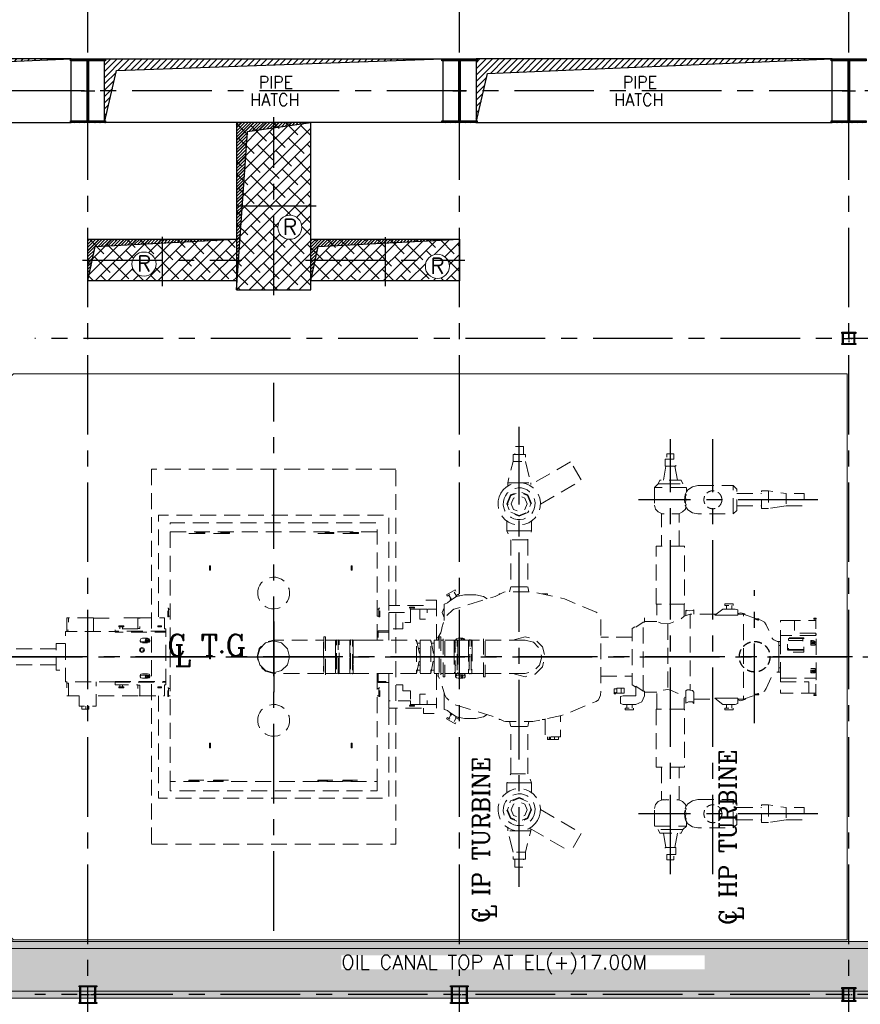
# Model space of a CAD drawing. Header units: inches. Extents: x 0 to 1564127, y -23460 to 23144100.
# Tile 110 of 215: x 479787 to 503539, y 98900 to 126735. Entities that reach past the tile are written whole.
import ezdxf

# ---------------------------------------------------------------- set-up
doc = ezdxf.new("R2010")
doc.units = ezdxf.units.IN
doc.header["$LTSCALE"] = 1800
doc.header["$MEASUREMENT"] = 0
for name, pattern in [('CENTER', [2, 1.25, -0.25, 0.25, -0.25]), ('CENTER2', [1.125, 0.75, -0.125, 0.125, -0.125]), ('GTDOT', [6, 1.6, -4.4]), ('HIDDEN', [0.375, 0.25, -0.125])]:
    doc.linetypes.add(name, pattern=pattern)
doc.layers.get('0').update_dxf_attribs({"color": 253, "lineweight": 9})
for name, color, linetype, lineweight in [('A-CHEQUERED PLATE HATCH', 252, 'Continuous', 9), ('CONCRETE', 145, 'Continuous', 18), ('EQUIP', 8, 'HIDDEN', 9), ('HATCH-1', 252, 'Continuous', 9), ('TAG', 4, 'Continuous', 15)]:
    doc.layers.add(name, color=color, linetype=linetype, lineweight=lineweight)
for name, color, linetype in [('AUX COL', 1, 'Continuous'), ('CEN', 2, 'CENTER'), ('COL', 1, 'Continuous'), ('GRID', 251, 'CENTER'), ('OPENING', 40, 'Continuous'), ('TEXT', 3, 'Continuous'), ('WALL', 6, 'Continuous')]:
    doc.layers.add(name, color=color, linetype=linetype)
doc.styles.add('ROAMNS', font='ROMANS.shx')
doc.styles.add('ROMANC', font='ROMANC.SHX')
doc.styles.add('ROMANS', font='romans.shx')
pattern_1 = [(225, (-122500, 3e-10), (176.7767, -176.7767), []), (315, (-122500, 3e-10), (530.33009, -176.7767), [625, -375])]

# ---------------------------------------------------------------- blocks, each defined once
blk = doc.blocks.new('B-ROW COLUMN')
at = {"layer": 'COL'}
h = blk.add_hatch(dxfattribs=at)
h.set_pattern_fill('ANSI31', color=256, scale=200, style=0)
h.set_pattern_definition([(45, (155648.048, 63141.767), (-17.67767, 17.67767), [])])
h.paths.add_polyline_path([(171095, 85178), (172085, 85178), (172085, 85128), (171095, 85128)])
h.paths.add_polyline_path([(171574, 86878), (171606, 86878), (171606, 85178), (171574, 85178)])
h.paths.add_polyline_path([(171095, 86928), (172085, 86928), (172085, 86878), (171095, 86878)])
blk.add_line((171590, 85128), (171590, 86928))
at = {"layer": 'CEN'}
for p, q in [((171590, 85128), (171590, 86928)), ((171399, 86028), (171782, 86028))]:
    blk.add_line(p, q, dxfattribs=at)
at = {"layer": 'COL'}
for points in [[(171095, 86928), (172085, 86928), (172085, 86878), (171095, 86878)], [(171574, 86878), (171606, 86878), (171606, 85178), (171574, 85178)], [(171095, 85178), (172085, 85178), (172085, 85128), (171095, 85128)]]:
    blk.add_lwpolyline(points, close=True, dxfattribs=at)
blk = doc.blocks.new('TURBINE & TG DECK OUTLINE')
at = {"layer": 'CEN'}
for p, q in [((0, -7745), (0, 7745)), ((6937, -6500), (6937, 6500)), ((11210, -6150), (11210, 6150)), ((12410, -6150), (12410, 6150)), ((0, 1000), (0, -1000)), ((-25650, 0), (19805, 0)), ((-1000, 0), (1000, 0))]:
    blk.add_line(p, q, dxfattribs=at)
at = {"layer": 'CEN', "color": 2, "linetype": 'CENTER'}
for p, q in [((15378, 4438), (10308, 4438)), ((13590, -1879), (13590, 1879)), ((15378, -4438), (10308, -4438))]:
    blk.add_line(p, q, dxfattribs=at)
at = {"layer": 'CONCRETE'}
blk.add_lwpolyline([(16205, -8000), (16205, 8000), (-7350, 8000), (-9950, 5400), (-24150, 5400), (-24150, -5400), (-9950, -5400), (-7350, -8000)], close=True, dxfattribs=at)
at = {"layer": 'EQUIP', "flags": 128}
for points in [[(7062, 5720), (7062, 5945), (6812, 5945), (6812, 5720)], [(6763, 5720), (6763, 5520), (7113, 5520), (7113, 5720), (6763, 5720)], [(11060, 5388), (11060, 5588), (11360, 5588), (11360, 5388), (11060, 5388)], [(11310, 5588), (11310, 5738), (11110, 5738), (11110, 5588)], [(6919, 4920), (6612, 4920), (6763, 5520)], [(7113, 5520), (7262, 4920), (6956, 4920)], [(8386, 5513), (7231, 4846)], [(7536, 4318), (8692, 4986), (8386, 5513)], [(11085, 5388), (11010, 4988)], [(11335, 5388), (11410, 4988)], [(8540, 5250), (8538, 5250)], [(6418, 4625), (6370, 4522), (6343, 4408), (6339, 4289), (6358, 4170), (6401, 4057), (6464, 3956), (6545, 3871), (6638, 3805), (6741, 3758), (6855, 3731), (6974, 3726), (7093, 3746), (7205, 3788), (7306, 3852), (7391, 3932), (7457, 4025), (7457, 4025), (7457, 4025), (7457, 4025), (7457, 4025), (7457, 4025), (7457, 4025), (7457, 4025), (7457, 4025), (7504, 4129), (7532, 4242), (7536, 4361), (7517, 4480), (7474, 4593), (7411, 4694), (7330, 4779), (7237, 4845), (7134, 4892), (7020, 4919), (6901, 4924), (6782, 4905), (6670, 4862), (6569, 4798), (6484, 4718), (6418, 4625), (6418, 4625), (6418, 4625), (6418, 4625), (6418, 4625), (6418, 4625), (6418, 4625), (6418, 4625), (6418, 4625)], [(6548, 4550), (6512, 4472), (6492, 4387), (6488, 4298), (6503, 4209), (6535, 4124), (6582, 4048), (6643, 3985), (6712, 3935), (6790, 3900), (6875, 3879), (6965, 3876), (7054, 3890), (7138, 3922), (7214, 3970), (7278, 4031), (7327, 4100), (7327, 4100), (7327, 4100), (7327, 4100), (7327, 4100), (7327, 4100), (7327, 4100), (7327, 4100), (7327, 4100), (7363, 4178), (7383, 4263), (7387, 4352), (7372, 4442), (7340, 4526), (7292, 4602), (7232, 4665), (7162, 4715), (7085, 4750), (7000, 4771), (6910, 4774), (6821, 4760), (6736, 4728), (6661, 4680), (6597, 4620), (6548, 4550), (6548, 4550), (6548, 4550), (6548, 4550), (6548, 4550), (6548, 4550), (6548, 4550), (6548, 4550), (6548, 4550)], [(6612, 4920), (6612, 4820)], [(7262, 4920), (7262, 4865)], [(10951, 4888), (10860, 4888), (10760, 4788), (11660, 4788), (11560, 4888), (11469, 4888)], [(10760, 4788), (10760, 4288)], [(11560, 4888), (11510, 4988), (10910, 4988), (10860, 4888)], [(10991, 4888), (10951, 4888)], [(10991, 4888), (11429, 4888)], [(11469, 4888), (11429, 4888)], [(11660, 4788), (11660, 4658), (11639, 4606), (11622, 4579), (11606, 4438), (11622, 4297), (11628, 4288)], [(11985, 4838), (11832, 4808), (11702, 4721), (11660, 4658)], [(11985, 4838), (12985, 4838), (12985, 4038), (11985, 4038)], [(12985, 4038), (13085, 4138), (13085, 4738), (12985, 4838)], [(6690, 4573), (6587, 4325), (6690, 4078), (6938, 3975), (7185, 4078), (7288, 4325), (7185, 4573), (6938, 4675), (6690, 4573)], [(6705, 4092), (6938, 3996), (7170, 4092), (7267, 4325), (7170, 4558), (6938, 4654), (6705, 4558), (6608, 4325), (6705, 4092)], [(6778, 4484), (6712, 4325), (6778, 4166), (6938, 4100), (7097, 4166), (7162, 4325), (7097, 4484), (6938, 4550), (6778, 4484)], [(11628, 4288), (11646, 4242), (11638, 4277), (11651, 4297), (11638, 4345), (11647, 4438), (11638, 4531), (11651, 4579), (11638, 4599), (11639, 4606)], [(13085, 4613), (13785, 4613)], [(13985, 4188), (13785, 4188), (13785, 4688), (13985, 4688)], [(14485, 4263), (14485, 4263), (13985, 4188), (13985, 4688), (14485, 4613), (14485, 4263)], [(14485, 4263), (14985, 4263), (14985, 4613), (14485, 4613)], [(10760, 4288), (10788, 4177), (10865, 4093), (10974, 4041)], [(11646, 4242), (11647, 4237), (11632, 4177), (11555, 4093), (11446, 4041)], [(11985, 4038), (11832, 4068), (11702, 4155), (11647, 4237)], [(13085, 4263), (13785, 4263)], [(3250, 1450), (3250, 4000), (-3250, 4000), (-3250, 1100)], [(11460, 3122), (11460, 4041), (11418, 4041), (11412, 4040), (11410, 4041), (11331, 4041), (11326, 4040), (11312, 4041), (11108, 4041), (11094, 4040), (11089, 4041), (11010, 4041), (11008, 4040), (11002, 4041), (10960, 4041), (10960, 3122)], [(2925, 3528), (-2925, 3528), (-2925, 3790), (2925, 3790), (2925, 3528)], [(6587, 3560), (6587, 3855)], [(7288, 3560), (7288, 3855)], [(-2925, 3528), (-2925, -3528)], [(-1950, 3486), (-2400, 3486), (-2400, 3514), (-1950, 3514), (-1950, 3486)], [(-1250, 3486), (-1700, 3486), (-1700, 3514), (-1250, 3514), (-1250, 3486)], [(1700, 3486), (1250, 3486), (1250, 3514), (1700, 3514), (1700, 3486)], [(2400, 3486), (1950, 3486), (1950, 3514), (2400, 3514), (2400, 3486)], [(2925, 471), (2925, 3528)], [(6876, 3560), (7288, 3560), (7177, 3310), (6697, 3310), (6587, 3560), (6876, 3560)], [(6697, 3310), (6697, 1975), (7177, 1975), (7177, 3310)], [(10810, 1485), (10810, 3122), (11610, 3122), (11610, 1485), (10810, 1485)], [(-1815, 2490), (-1815, 2575), (-1785, 2575), (-1785, 2490)], [(2185, 2490), (2185, 2575), (2215, 2575), (2215, 2490)], [(-1815, 2490), (-1815, 2444)], [(-1815, 2444), (-1785, 2444)], [(-1785, 2490), (-1785, 2444)], [(-390, 2025), (-390, 2025), (-390, 2025), (-390, 2025), (-390, 2025), (-390, 2025), (-390, 2025), (-390, 2025), (-390, 2025), (-425, 1947), (-446, 1862), (-449, 1773), (-435, 1684), (-403, 1599), (-355, 1523), (-294, 1460), (-225, 1410), (-147, 1375), (-62, 1354), (27, 1351), (116, 1365), (201, 1397), (277, 1445), (340, 1506), (390, 1575), (390, 1575), (390, 1575), (390, 1575), (390, 1575), (390, 1575), (390, 1575), (390, 1575), (390, 1575), (425, 1653), (446, 1738), (449, 1827), (435, 1917), (403, 2001), (355, 2077), (294, 2140), (225, 2190), (147, 2225), (62, 2246), (-27, 2249), (-117, 2235), (-201, 2203), (-277, 2155), (-340, 2095), (-390, 2025)], [(2185, 2490), (2185, 2444)], [(2185, 2444), (2215, 2444)], [(2215, 2490), (2215, 2444)], [(6697, 1975), (6666, 1835)], [(7177, 1975), (7209, 1835)], [(4643, 550), (4707, 645), (4722, 678), (4751, 803), (4755, 817), (4837, 1084), (4887, 1166), (4892, 1171), (5051, 1320), (5090, 1342), (6262, 1705), (6293, 1718), (6502, 1824), (6547, 1835), (7282, 1835), (7323, 1831), (8133, 1659), (8220, 1633), (9114, 1264), (9179, 1221), (9238, 1087), (9244, 914), (9244, 910), (9244, -910), (9244, -914), (9238, -1086), (9179, -1220), (9114, -1264), (8220, -1632), (8133, -1659), (7323, -1831), (7282, -1835), (6547, -1835), (6502, -1824), (6293, -1718), (6262, -1705), (5090, -1342), (5051, -1319), (4892, -1171), (4887, -1166), (4837, -1084), (4755, -817), (4751, -803), (4722, -678), (4707, -644), (4643, -550), (4600, -544)], [(5145, 1857), (5125, 1892), (4883, 1752), (4903, 1717), (5145, 1857)], [(4951, 1745), (5026, 1615), (5102, 1659)], [(5387, 1746), (5167, 1702), (4980, 1578)], [(5098, 1830), (5157, 1728)], [(5148, 1723), (5224, 1767), (5244, 1732), (5206, 1710)], [(5162, 1699), (5148, 1723)], [(5712, 1746), (5387, 1746)], [(6034, 1634), (5932, 1702), (5712, 1746)], [(6405, 1775), (6367, 1775), (6367, 1755)], [(7736, 1743), (7736, 1775), (7587, 1775)], [(4235, 1450), (3250, 1450), (3250, 1250)], [(3980, 1400), (3980, 1380), (3842, 1380), (3842, 1400), (3980, 1400)], [(4600, 1450), (4600, 1600), (4235, 1600), (4235, 1450)], [(4600, 1350), (4600, 1450)], [(4825, 1488), (4818, 1488), (4818, 1213)], [(4825, 1488), (4908, 1522), (4980, 1578)], [(5003, 1593), (5002, 1592), (4982, 1627), (5009, 1643)], [(11595, 1485), (11595, 1144), (11482, 1054), (11210, 945), (11141, 929), (10938, 946), (10825, 1000), (10825, 1485)], [(12986, 1450), (12986, 1500), (12746, 1500), (12746, 1450), (12986, 1450)], [(12791, 1450), (12791, 1350)], [(12941, 1450), (12941, 1350)], [(-2995, 1370), (-2975, 1370), (-2975, 1130), (-2995, 1130), (-2995, 1370)], [(-2975, 1350), (-2925, 1350)], [(-2975, 1150), (-2925, 1150)], [(2925, 1350), (2975, 1350)], [(2925, 1150), (2975, 1150)], [(2995, 1370), (2975, 1370), (2975, 1130), (2995, 1130), (2995, 1370)], [(3250, 790), (3250, 1250)], [(3250, 1250), (3870, 1250)], [(3870, 1250), (3870, 965), (3650, 965)], [(3870, 1350), (3853, 1350), (3853, 1380)], [(4131, 1350), (3870, 1350)], [(3870, 1350), (3870, 1250)], [(3968, 1350), (3968, 1380)], [(4131, 1350), (4131, 1060), (4336, 1060), (4336, 1350), (4131, 1350)], [(4600, 471), (4600, 1350), (4336, 1350)], [(4818, 1113), (4762, 1250), (4818, 1387)], [(4818, 1379), (4765, 1250), (4818, 1121)], [(4818, 1238), (4818, 1023)], [(11595, 1144), (11771, 1200)], [(11650, 1316), (11650, 1162)], [(11867, 1322), (11837, 1310), (11835, 1306), (11760, 1301), (11758, 1299), (11682, 1305), (11681, 1302), (11651, 1315)], [(12494, 1200), (11771, 1200), (11771, -940)], [(11870, 1200), (11870, 1319), (11867, 1322)], [(12462, 1175), (12689, 1350)], [(12462, 1175), (12689, 1175)], [(13044, 1350), (12689, 1350)], [(12689, 1175), (13044, 1175)], [(13044, 1350), (13114, 1325), (13114, 1175)], [(13044, 1175), (13114, 1175)], [(13114, 1220), (13200, 1245), (13314, 1212), (13334, 1179)], [(13114, 1200), (13271, 1200)], [(13646, 1075), (13271, 1200), (13271, -1200)], [(-5795, 1100), (-5845, 1100), (-5845, 750), (-5795, 750), (-5795, 1100)], [(-5094, 1100), (-5795, 1100)], [(-5094, 710), (-5094, 1100)], [(-5094, 1090), (-4443, 1090)], [(-3784, 1100), (-4443, 1100), (-4443, 1090)], [(-4238, 875), (-4238, 850), (-4378, 850), (-4378, 875), (-4238, 875)], [(-4348, 790), (-4348, 850)], [(-4268, 790), (-4268, 850)], [(-3784, 1090), (-3834, 1090), (-3834, 800), (-3784, 800), (-3784, 1100)], [(-3083, 790), (-3083, 1100), (-3784, 1100)], [(-3269, 875), (-3167, 875)], [(-3269, 875), (-3269, 850)], [(-3269, 850), (-3167, 850)], [(-3167, 850), (-3167, 875)], [(3650, 965), (3650, 790), (3250, 790)], [(10229, -860), (10131, -795), (10131, 795), (10229, 860)], [(10229, 835), (10441, 975), (10479, 975)], [(10441, -975), (10441, 975)], [(10479, 975), (10479, 1100)], [(10479, 1000), (10825, 1000)], [(11141, 929), (11141, -929)], [(13589, 1074), (13589, 1075), (13709, 1075), (13709, 1065), (13600, 1065)], [(13589, 1074), (13600, 1065)], [(13605, 1065), (13614, 1058), (13649, 1044), (13684, 1035), (13699, 1037)], [(13699, 1037), (13699, 1065)], [(13699, 1057), (13766, 1035), (13864, 975), (13916, 899), (14081, 529), (14101, 499), (14130, 479), (14271, 413), (14271, -413), (14130, -479), (14101, -499), (14081, -529), (13916, -899), (13864, -974), (13766, -1035), (13699, -1057)], [(14719, 1025), (14319, 1025), (14319, 315)], [(15319, 665), (14719, 665), (14719, 1025), (15319, 1025), (15319, 665)], [(15264, 1075), (15264, 1095), (15324, 1095), (15324, 1075), (15264, 1075)], [(15269, 1025), (15269, 1075)], [(15319, 1025), (15319, 1075)], [(-4483, -710), (-5885, -710), (-5885, 710), (-4483, 710)], [(-5845, 750), (-5845, 710)], [(-3834, 790), (-4483, 790), (-4483, 720)], [(-3043, 699), (-3043, 720), (-4483, 720), (-4483, 699)], [(-4483, -699), (-3043, -699), (-3043, 699), (-4483, 699)], [(-3834, 800), (-3834, 790)], [(-3043, 720), (-3043, 790), (-3083, 790)], [(1413, 565), (1463, 565), (1463, -565), (1413, -565), (1413, 565)], [(3250, 730), (2956, 730), (2956, 699)], [(3250, 699), (2956, 699), (2956, 471)], [(3250, 790), (3250, 471)], [(4671, 565), (4721, 565), (4721, -565), (4671, -565), (4671, 565)], [(4839, -565), (4789, -565), (4789, 565), (4839, 565), (4839, -565)], [(5979, -565), (5929, -565), (5929, 565), (5979, 565), (5979, -565)], [(6802, 471), (6820, 489), (7103, 565), (7385, 489), (7592, 283), (7668, 0), (7592, -282), (7385, -489), (7103, -565), (6820, -489), (6802, -471)], [(14324, -604), (14324, 602)], [(15319, 602), (14324, 602)], [(15319, 602), (15319, 665)], [(15324, 609), (15324, 650), (15319, 650)], [(15319, -611), (15324, -611), (15324, 609), (15319, 609)], [(-5885, 375), (-6150, 375), (-6150, -375), (-5885, -375)], [(-3771, 472), (-3751, 509), (-3704, 524)], [(-3704, 420), (-3751, 436), (-3771, 472), (-3771, 442)], [(-3771, 442), (-3751, 408), (-3704, 394)], [(-3569, 524), (-3704, 524)], [(-3704, 420), (-3569, 420)], [(-3704, 394), (-3569, 394)], [(-3569, 518), (-3611, 505), (-3628, 472), (-3611, 440), (-3569, 426)], [(-3569, 502), (-3611, 489), (-3624, 464)], [(-3569, 475), (-3586, 470), (-3593, 456), (-3586, 443), (-3569, 437)], [(-3590, 449), (-3586, 455), (-3569, 460)], [(-3501, 472), (-3521, 509), (-3569, 524)], [(-3569, 426), (-3526, 440), (-3509, 472), (-3526, 505), (-3569, 518)], [(-3569, 502), (-3526, 489), (-3513, 464)], [(-3569, 437), (-3551, 443), (-3544, 456), (-3551, 470), (-3569, 475)], [(-3569, 420), (-3521, 436), (-3501, 472), (-3501, 442)], [(-3569, 460), (-3551, 455), (-3547, 449)], [(-3569, 394), (-3521, 408), (-3501, 442)], [(1403, -471), (0, -471), (-236, -408), (-408, -235), (-471, 0), (-408, 236), (-236, 408), (0, 471), (1403, 471)], [(1403, 471), (1413, 471), (1403, 471)], [(1403, 408), (1403, -408)], [(1463, 471), (1748, 471)], [(1748, -470), (1749, -407), (1749, -235), (1748, 0), (1749, 1), (1748, 235), (1749, 236), (1749, 472), (1772, 483), (1772, -482), (1749, -470)], [(1749, 470), (1748, 471), (1749, 472)], [(1748, 408), (1748, 471), (1749, 469)], [(1748, 236), (1748, 408)], [(1825, 483), (1820, 475), (1799, 467), (1777, 475), (1772, 483)], [(1825, -482), (1825, 483), (1848, 471), (1848, 1), (1848, 0), (1848, -235)], [(1848, 471), (2148, 471)], [(2148, -470), (2149, -407), (2149, -235), (2148, 0), (2149, 1), (2148, 235), (2149, 236), (2149, 472), (2172, 483), (2172, -482), (2149, -470)], [(2149, 470), (2148, 471), (2149, 472)], [(2148, 408), (2148, 471), (2149, 469)], [(2148, 236), (2148, 408)], [(2172, 483), (2177, 475), (2198, 467), (2220, 475), (2225, 483)], [(2248, 236), (2248, 471), (2225, 483), (2225, -482)], [(2248, 471), (2593, 471)], [(2593, 471), (2643, 471)], [(2643, 471), (4037, 471)], [(4037, 408), (4037, 471), (4137, 0), (4037, -471), (4037, 408)], [(4136, 380), (4056, 380)], [(4137, 408), (4136, 408), (4136, 236), (4136, 5)], [(4137, 471), (4437, 471)], [(4137, -408), (4137, 471)], [(4437, 408), (4437, 471), (4537, 0), (4437, -471), (4437, 408)], [(4536, 380), (4456, 380)], [(4537, 408), (4536, 408), (4536, 236), (4536, 5)], [(4537, 471), (4671, 471)], [(4537, -408), (4537, 471)], [(4600, 544), (4643, 550), (4643, 471)], [(4721, 471), (4789, 471)], [(5104, 408), (5104, 471), (4839, 471)], [(5104, 408), (5104, 408), (5104, 471), (5104, 472), (5127, 483), (5127, -482)], [(5104, 236), (5104, 408)], [(5143, 471), (5133, 475), (5127, 483)], [(5142, 472), (5141, 472), (5161, 509), (5209, 524)], [(5143, 471), (5165, 471)], [(5143, 408), (5143, 408)], [(5165, 408), (5164, 408)], [(5165, 471), (5175, 475), (5181, 483)], [(5204, 236), (5204, 471), (5181, 483), (5181, -482)], [(5504, 408), (5504, 471), (5204, 471), (5204, 408)], [(5204, 236), (5204, 408)], [(5344, 524), (5209, 524)], [(5344, 518), (5302, 505), (5284, 472), (5285, 471)], [(5344, 502), (5302, 489), (5292, 471)], [(5344, 475), (5331, 471)], [(5411, 472), (5392, 509), (5344, 524)], [(5403, 471), (5404, 472), (5386, 505), (5344, 518)], [(5344, 502), (5386, 489), (5396, 471)], [(5357, 471), (5344, 475)], [(5411, 471), (5411, 472), (5411, 471)], [(5504, 236), (5504, 408), (5504, 471), (5504, 472), (5527, 483), (5527, -482)], [(5504, 236), (5504, 408)], [(5543, 471), (5533, 475), (5527, 483)], [(5543, 471), (5565, 471)], [(5565, 471), (5575, 475), (5581, 483)], [(5604, 236), (5604, 471), (5581, 483), (5581, -482)], [(5604, 236), (5604, 471), (5929, 471)], [(5979, 471), (7103, 471)], [(7103, 471), (7338, 408), (7511, 236), (7574, 0), (7511, -235), (7338, -408), (7103, -471)], [(10131, 550), (9244, 550)], [(14230, 432), (14319, 432)], [(14324, 315), (14277, 315), (14277, -315), (14324, -315)], [(14981, 184), (14521, 184), (14521, 129), (14981, 129), (14981, 536), (14521, 536), (14521, 184)], [(14953, 515), (14549, 515), (14549, 205), (14953, 205), (14953, 515)], [(14549, 460), (14953, 460)], [(14953, 456), (14549, 456)], [(15182, 370), (15302, 370), (15302, 331), (15182, 331), (15182, 455), (15302, 455), (15302, 370)], [(15242, 455), (15284, 442), (15302, 412), (15284, 382), (15242, 370), (15200, 382), (15182, 412), (15200, 442), (15242, 455)], [(15296, 402), (15284, 421), (15242, 433), (15200, 421), (15188, 402)], [(15217, 391), (15224, 403), (15242, 409), (15260, 403), (15267, 391), (15260, 378), (15242, 373), (15224, 378), (15217, 391)], [(15262, 383), (15260, 388), (15242, 393), (15224, 388), (15222, 383)], [(-6150, 225), (-7519, 225)], [(-3772, 240), (-3793, 190), (-3772, 141), (-3723, 120), (-3673, 141), (-3653, 190), (-3673, 240), (-3723, 260), (-3772, 240)], [(-3766, 190), (-3753, 220), (-3723, 233), (-3693, 220), (-3681, 190), (-3693, 160), (-3723, 148), (-3753, 160), (-3766, 190)], [(-1815, 50), (-1815, 55)], [(-1785, 55), (-1815, 55)], [(-1815, -50), (-1815, 50)], [(-1785, 50), (-1785, 55)], [(-1785, -50), (-1785, 50)], [(1748, 235), (1749, 1), (1748, 0)], [(2148, 235), (2149, 1), (2148, 0)], [(2248, 235), (2248, 1), (2248, 0), (2248, -235)], [(4136, 236), (4087, 236)], [(5104, 235), (5104, 1), (5104, 0), (5104, -235), (5105, -235), (5105, -408), (5105, -471), (4839, -471)], [(5143, 236), (5142, 235)], [(5142, 1), (5142, 0)], [(5166, 235), (5165, 236)], [(5166, 0), (5166, 1)], [(5204, 235), (5204, 1), (5204, 0), (5204, -235), (5203, -235), (5203, -408), (5203, -471), (5505, -471), (5505, -408), (5505, -235), (5504, -235), (5504, 0), (5504, 1), (5504, 235)], [(5543, 236), (5542, 235)], [(5542, 1), (5542, 0)], [(5566, 235), (5565, 236)], [(5566, 0), (5566, 1)], [(5929, -471), (5603, -471), (5603, -408), (5603, -235), (5604, -235), (5604, 0), (5604, 1), (5604, 235)], [(-6150, -225), (-7519, -225)], [(-1815, -50), (-1815, -55)], [(-1815, -55), (-1785, -55)], [(-1785, -50), (-1785, -55)], [(1772, -482), (1777, -474), (1799, -465), (1820, -474), (1825, -482), (1848, -471), (1848, -235)], [(2172, -482), (2177, -474), (2198, -465), (2220, -474), (2225, -482), (2248, -471), (2248, -235)], [(4087, -236), (4136, -236)], [(4136, -5), (4136, -236), (4136, -408), (4137, -408), (4137, -471)], [(4536, -5), (4536, -236), (4536, -408), (4537, -408), (4537, -471)], [(5142, -235), (5141, -235)], [(5167, -235), (5166, -235)], [(5542, -235), (5541, -235)], [(5567, -235), (5566, -235)], [(-3754, -498), (-3771, -528)], [(-3704, -520), (-3751, -532), (-3771, -563), (-3771, -528)], [(-3754, -498), (-3751, -494), (-3704, -481)], [(-3569, -481), (-3704, -481)], [(-3569, -520), (-3704, -520)], [(-3569, -525), (-3611, -536), (-3628, -563), (-3611, -590), (-3569, -602)], [(-3622, -553), (-3611, -571), (-3569, -582)], [(-3569, -528), (-3586, -533), (-3593, -544), (-3586, -555), (-3569, -560)], [(-3569, -545), (-3586, -540), (-3589, -536)], [(-3518, -498), (-3521, -494), (-3569, -481)], [(-3501, -528), (-3501, -563), (-3521, -532), (-3569, -520)], [(-3569, -602), (-3526, -590), (-3509, -563), (-3526, -536), (-3569, -525)], [(-3569, -560), (-3551, -555), (-3544, -544), (-3551, -533), (-3569, -528)], [(-3548, -536), (-3551, -540), (-3569, -545)], [(-3515, -553), (-3526, -571), (-3569, -582)], [(-3501, -528), (-3518, -498)], [(1403, -471), (1413, -471), (1403, -471)], [(1463, -471), (1748, -471)], [(1749, -407), (1748, -471), (1748, -470)], [(1848, -471), (2148, -471)], [(2149, -407), (2148, -471), (2148, -470)], [(2248, -471), (2593, -471)], [(2593, -471), (2643, -471)], [(4037, -471), (2643, -471)], [(2925, -471), (2925, -3528)], [(2956, -471), (2956, -699), (3250, -699)], [(3250, -471), (3250, -790)], [(4136, -380), (4056, -380)], [(4137, -471), (4437, -471)], [(4337, -1350), (4600, -1350), (4600, -471)], [(4536, -380), (4456, -380)], [(4537, -471), (4671, -471)], [(4643, -471), (4643, -550)], [(4721, -471), (4789, -471)], [(5105, -471), (5127, -482), (5133, -474), (5141, -471)], [(5141, -471), (5167, -471)], [(5209, -520), (5161, -532), (5141, -563), (5141, -525), (5161, -494), (5209, -481)], [(5167, -471), (5175, -474), (5181, -482), (5203, -471)], [(5344, -481), (5209, -481)], [(5344, -520), (5209, -520)], [(5344, -525), (5302, -536), (5284, -563), (5302, -590), (5344, -602)], [(5290, -553), (5302, -571), (5344, -582)], [(5344, -528), (5326, -533), (5319, -544), (5326, -555), (5344, -560)], [(5344, -541), (5326, -536), (5325, -534)], [(5344, -481), (5392, -494), (5411, -525), (5411, -563), (5392, -532), (5344, -520)], [(5344, -525), (5344, -602)], [(5505, -471), (5527, -482), (5533, -474), (5541, -471)], [(5541, -471), (5567, -471)], [(5567, -471), (5575, -474), (5581, -482), (5603, -471)], [(5979, -471), (7103, -471)], [(9244, -550), (10131, -550)], [(14230, -432), (14319, -432)], [(14319, -315), (14319, -705)], [(15182, -370), (15182, -455), (15302, -455), (15302, -331), (15182, -331), (15182, -370), (15302, -370)], [(15242, -370), (15284, -383), (15302, -413), (15284, -443), (15242, -455), (15200, -443), (15182, -413), (15200, -383), (15242, -370)], [(15188, -402), (15200, -421), (15242, -434), (15284, -421), (15296, -402)], [(15217, -391), (15224, -379), (15242, -374), (15260, -379), (15267, -391), (15260, -404), (15242, -409), (15224, -404), (15217, -391)], [(15222, -384), (15224, -388), (15242, -393), (15260, -388), (15262, -384)], [(-5845, -710), (-5845, -750)], [(-5845, -750), (-5795, -750), (-5795, -1100), (-5845, -1100), (-5845, -750)], [(-5495, -1100), (-5495, -1400), (-5015, -1400), (-5015, -710)], [(-4483, -699), (-4483, -720), (-3043, -720), (-3043, -699)], [(-4483, -720), (-4483, -790), (-3834, -790)], [(-4348, -790), (-4348, -850)], [(-4268, -790), (-4268, -850)], [(-3834, -790), (-3834, -800)], [(-3784, -1100), (-3784, -800), (-3834, -800), (-3834, -1100), (-3784, -1100)], [(-3784, -1100), (-3083, -1100), (-3083, -790)], [(-3704, -607), (-3751, -594), (-3771, -563)], [(-3704, -607), (-3569, -607)], [(-3569, -607), (-3521, -594), (-3501, -563)], [(-3083, -790), (-3043, -790), (-3043, -720)], [(2956, -699), (2956, -730), (3250, -730)], [(3250, -1250), (3250, -790), (3650, -790), (3650, -965)], [(5209, -607), (5161, -594), (5141, -563)], [(5209, -607), (5344, -607)], [(5344, -607), (5392, -594), (5411, -563)], [(10229, -835), (10229, -1100)], [(10479, -975), (10441, -975), (10229, -835)], [(15119, -1025), (15119, -705), (14319, -705), (14319, -1025), (15119, -1025)], [(14324, -604), (15319, -604)], [(15119, -1025), (15319, -1025), (15319, -604)], [(15319, -650), (15324, -650), (15324, -611)], [(-5795, -1100), (-5495, -1100)], [(-3834, -1100), (-5015, -1100)], [(-4378, -875), (-4378, -850), (-4238, -850), (-4238, -875), (-4378, -875)], [(-3167, -850), (-3269, -850)], [(-3269, -850), (-3269, -875)], [(-3167, -875), (-3269, -875)], [(-3250, -1100), (-3250, -4000), (3250, -4000), (3250, -1450)], [(-3167, -875), (-3167, -850)], [(-2995, -880), (-2975, -880), (-2975, -1120), (-2995, -1120), (-2995, -880)], [(-2975, -900), (-2925, -900)], [(-2975, -1100), (-2925, -1100)], [(2925, -900), (2975, -900)], [(2925, -1100), (2975, -1100)], [(2995, -880), (2975, -880), (2975, -1120), (2995, -1120), (2995, -880)], [(3650, -965), (3870, -965), (3870, -1250)], [(4132, -1350), (4132, -1060), (4337, -1060), (4337, -1350), (4132, -1350)], [(4818, -1023), (4818, -1237)], [(9619, -1007), (9619, -907), (9694, -907)], [(9619, -1007), (9619, -1047), (9669, -1047), (9669, -1007)], [(9656, -1027), (9653, -1036), (9644, -1040), (9635, -1036), (9631, -1027), (9635, -1019), (9644, -1015), (9653, -1019), (9656, -1027)], [(9669, -1007), (9694, -1007)], [(9819, -890), (9694, -890), (9694, -1025), (9819, -1025)], [(9874, -1350), (9804, -1325), (9804, -1125), (9874, -1100)], [(9819, -1025), (9899, -1025), (9899, -890), (9819, -890), (9819, -1025)], [(10229, -1100), (9874, -1100)], [(10479, -1100), (10406, -1277), (10229, -1350)], [(10479, -1100), (10479, -975)], [(10479, -1000), (10825, -1000)], [(10825, -1485), (10825, -1000), (10938, -946), (11141, -929), (11210, -945), (11482, -1054), (11595, -1144), (11595, -1485)], [(11650, -966), (11682, -932), (11760, -934), (11771, -940)], [(11650, -966), (11650, -1316)], [(11771, -940), (11837, -955), (11870, -998)], [(11870, -998), (11870, -1319)], [(13114, -1200), (13271, -1200), (13646, -1075)], [(13600, -1065), (13589, -1074)], [(13600, -1065), (13709, -1065), (13709, -1075), (13589, -1075), (13589, -1074)], [(13699, -1037), (13684, -1035), (13649, -1044), (13614, -1058), (13605, -1065)], [(13699, -1065), (13699, -1037)], [(15264, -1075), (15264, -1095), (15324, -1095), (15324, -1075), (15264, -1075)], [(15269, -1075), (15269, -1025)], [(15319, -1075), (15319, -1025)], [(-390, -1575), (-390, -1575), (-390, -1575), (-390, -1575), (-390, -1575), (-390, -1575), (-390, -1575), (-390, -1575), (-390, -1575), (-425, -1653), (-446, -1738), (-449, -1827), (-435, -1916), (-403, -2001), (-355, -2077), (-294, -2140), (-225, -2190), (-147, -2225), (-62, -2246), (27, -2249), (116, -2235), (201, -2203), (277, -2155), (340, -2094), (390, -2025), (390, -2025), (390, -2025), (390, -2025), (390, -2025), (390, -2025), (390, -2025), (390, -2025), (390, -2025), (425, -1947), (446, -1862), (449, -1773), (435, -1683), (403, -1599), (355, -1523), (294, -1460), (225, -1410), (147, -1375), (62, -1354), (-27, -1351), (-117, -1365), (-201, -1397), (-277, -1445), (-340, -1505), (-390, -1575)], [(3870, -1350), (3870, -1250), (3250, -1250)], [(3250, -1250), (3250, -1450), (4235, -1450)], [(3980, -1395), (3980, -1375), (3842, -1375), (3842, -1395), (3980, -1395)], [(3853, -1375), (3853, -1345), (3870, -1345)], [(3870, -1350), (4132, -1350)], [(3968, -1350), (3968, -1375)], [(4600, -1450), (4600, -1350)], [(4818, -1212), (4818, -1487), (4825, -1487)], [(9874, -1350), (10229, -1350)], [(9976, -1450), (9976, -1350)], [(10126, -1450), (10126, -1350)], [(11595, -1144), (11650, -1162)], [(11868, -1322), (11870, -1319), (11837, -1278), (11724, -1279), (11650, -1316)], [(11870, -1200), (12494, -1200)], [(12462, -1175), (12689, -1350)], [(12689, -1175), (12462, -1175)], [(13044, -1175), (12689, -1175)], [(12689, -1350), (13044, -1350)], [(12791, -1450), (12791, -1350)], [(12941, -1450), (12941, -1350)], [(13114, -1175), (13114, -1325), (13044, -1350)], [(13114, -1175), (13044, -1175)], [(13334, -1179), (13314, -1212), (13200, -1245), (13114, -1220)], [(-5425, -1400), (-5425, -1480), (-5305, -1480)], [(-5305, -1400), (-5305, -1480), (-5225, -1480), (-5225, -1400)], [(4235, -1450), (4235, -1600), (4600, -1600), (4600, -1450)], [(4825, -1487), (4908, -1522), (4980, -1578)], [(4951, -1745), (5009, -1643)], [(5387, -1746), (5167, -1702), (4980, -1578)], [(5018, -1648), (4982, -1627), (5002, -1592), (5004, -1593)], [(5034, -1620), (5018, -1648)], [(5034, -1620), (5102, -1659)], [(6034, -1634), (5932, -1702), (5712, -1746)], [(7673, -1757), (7673, -2260), (8103, -2260), (8103, -1666)], [(10171, -1450), (10171, -1500), (9931, -1500), (9931, -1450), (10171, -1450)], [(10810, -1485), (10810, -3122), (11610, -3122), (11610, -1485), (10810, -1485)], [(12986, -1450), (12986, -1500), (12746, -1500), (12746, -1450), (12986, -1450)], [(5145, -1857), (5125, -1892), (4883, -1752), (4903, -1717), (5145, -1857)], [(5098, -1830), (5157, -1728)], [(5140, -1718), (5154, -1693)], [(5206, -1710), (5244, -1732), (5224, -1767), (5140, -1718)], [(5387, -1746), (5712, -1746)], [(6367, -1755), (6367, -1775), (6405, -1775)], [(6697, -1975), (6666, -1835)], [(7177, -1975), (7209, -1835)], [(7587, -1775), (7673, -1775)], [(6697, -3310), (6697, -1975), (7177, -1975), (7177, -3310)], [(-1815, -2489), (-1815, -2444)], [(-1785, -2444), (-1815, -2444)], [(-1785, -2489), (-1785, -2575), (-1815, -2575), (-1815, -2489)], [(-1785, -2489), (-1785, -2444)], [(2185, -2489), (2185, -2444)], [(2215, -2444), (2185, -2444)], [(2215, -2489), (2215, -2575), (2185, -2575), (2185, -2489)], [(2215, -2489), (2215, -2444)], [(7782, -2260), (7782, -2340), (7734, -2340), (7734, -2260)], [(7797, -2340), (7782, -2340)], [(7819, -2260), (7819, -2340), (7797, -2340), (7797, -2260)], [(7931, -2340), (7819, -2340)], [(8045, -2260), (8045, -2340), (7931, -2340), (7931, -2260)], [(7020, -3560), (6587, -3560), (6697, -3310), (7177, -3310), (7288, -3560), (7020, -3560)], [(10960, -3122), (10960, -4041), (11002, -4041), (11008, -4040), (11010, -4041), (11089, -4041), (11094, -4040), (11108, -4041), (11312, -4041), (11326, -4040), (11331, -4041), (11410, -4041), (11412, -4040), (11418, -4041), (11460, -4041), (11460, -3122)], [(2925, -3528), (2925, -3790), (-2925, -3790), (-2925, -3528), (2925, -3528)], [(-2400, -3514), (-2400, -3486), (-1950, -3486), (-1950, -3514), (-2400, -3514)], [(-1700, -3514), (-1700, -3486), (-1250, -3486), (-1250, -3514), (-1700, -3514)], [(1250, -3514), (1250, -3486), (1700, -3486), (1700, -3514), (1250, -3514)], [(1950, -3514), (1950, -3486), (2400, -3486), (2400, -3514), (1950, -3514)], [(6587, -3560), (6587, -3855)], [(7288, -3560), (7288, -3855)], [(7457, -4625), (7504, -4521), (7532, -4408), (7536, -4289), (7517, -4170), (7474, -4057), (7411, -3956), (7330, -3871), (7237, -3805), (7134, -3758), (7020, -3731), (6901, -3726), (6782, -3745), (6670, -3788), (6569, -3852), (6484, -3932), (6418, -4025), (6418, -4025), (6418, -4025), (6418, -4025), (6418, -4025), (6418, -4025), (6418, -4025), (6418, -4025), (6418, -4025), (6370, -4128), (6343, -4242), (6339, -4361), (6358, -4480), (6401, -4593), (6464, -4694), (6545, -4779), (6638, -4845), (6741, -4892), (6855, -4919), (6974, -4924), (7093, -4905), (7205, -4862), (7306, -4798), (7391, -4718), (7457, -4625), (7457, -4625), (7457, -4625), (7457, -4625), (7457, -4625), (7457, -4625), (7457, -4625), (7457, -4625), (7457, -4625)], [(7327, -4550), (7363, -4472), (7383, -4387), (7387, -4298), (7372, -4209), (7340, -4124), (7292, -4048), (7232, -3985), (7162, -3935), (7085, -3900), (7000, -3879), (6910, -3876), (6821, -3890), (6736, -3922), (6661, -3970), (6597, -4030), (6548, -4100), (6548, -4100), (6548, -4100), (6548, -4100), (6548, -4100), (6548, -4100), (6548, -4100), (6548, -4100), (6548, -4100), (6512, -4178), (6492, -4263), (6488, -4352), (6503, -4441), (6535, -4526), (6582, -4602), (6643, -4665), (6712, -4715), (6790, -4750), (6875, -4771), (6965, -4774), (7054, -4760), (7138, -4728), (7214, -4680), (7278, -4619), (7327, -4550), (7327, -4550), (7327, -4550), (7327, -4550), (7327, -4550), (7327, -4550), (7327, -4550), (7327, -4550), (7327, -4550)], [(7185, -4572), (7288, -4325), (7185, -4077), (6938, -3975), (6690, -4077), (6587, -4325), (6690, -4572), (6938, -4675), (7185, -4572)], [(7170, -4092), (6938, -3996), (6705, -4092), (6608, -4325), (6705, -4558), (6938, -4654), (7170, -4558), (7267, -4325), (7170, -4092)], [(7097, -4484), (7162, -4325), (7097, -4166), (6938, -4100), (6778, -4166), (6712, -4325), (6778, -4484), (6938, -4550), (7097, -4484)], [(10760, -4288), (10788, -4177), (10865, -4093), (10974, -4041)], [(11646, -4242), (11647, -4237), (11632, -4177), (11555, -4093), (11446, -4041)], [(11985, -4038), (11832, -4069), (11702, -4155), (11647, -4237)], [(11985, -4038), (12985, -4038), (12985, -4838), (11985, -4838)], [(12985, -4838), (13085, -4738), (13085, -4138), (12985, -4038)], [(7536, -4318), (8692, -4986), (8386, -5513)], [(10760, -4788), (10760, -4288)], [(11660, -4788), (11660, -4658), (11639, -4606), (11622, -4580), (11606, -4438), (11622, -4297), (11628, -4288)], [(11639, -4606), (11638, -4599), (11651, -4580), (11638, -4531), (11647, -4438), (11638, -4345), (11651, -4297), (11638, -4277), (11646, -4242), (11628, -4288)], [(13085, -4263), (13785, -4263)], [(13985, -4688), (13785, -4688), (13785, -4188), (13985, -4188)], [(14485, -4613), (14485, -4613), (13985, -4688), (13985, -4188), (14485, -4263), (14485, -4613)], [(14485, -4613), (14985, -4613), (14985, -4263), (14485, -4263)], [(11985, -4838), (11832, -4808), (11702, -4721), (11660, -4658)], [(13085, -4613), (13785, -4613)], [(6612, -4920), (6612, -4820)], [(6763, -5520), (6612, -4920), (6919, -4920)], [(6956, -4920), (7262, -4920), (7113, -5520)], [(7231, -4846), (8386, -5513)], [(7262, -4920), (7262, -4864)], [(11469, -4888), (11560, -4888), (11660, -4788), (10760, -4788), (10860, -4888), (10951, -4888)], [(10860, -4888), (10910, -4988), (11510, -4988), (11560, -4888)], [(10951, -4888), (10991, -4888)], [(11429, -4888), (10991, -4888)], [(11085, -5388), (11010, -4988)], [(11335, -5388), (11410, -4988)], [(11429, -4888), (11469, -4888)], [(8538, -5250), (8540, -5250)], [(7113, -5720), (7113, -5520), (6763, -5520), (6763, -5720), (7113, -5720)], [(11360, -5388), (11360, -5588), (11060, -5588), (11060, -5388), (11360, -5388)], [(6812, -5720), (6812, -5945), (7062, -5945), (7062, -5720)], [(11110, -5588), (11110, -5738), (11310, -5738), (11310, -5588)]]:
    blk.add_lwpolyline(points, dxfattribs=at)
at = {"layer": 'EQUIP'}
blk.add_lwpolyline([(-3450, -5300), (3450, -5300), (3450, 5300), (-3450, 5300)], close=True, dxfattribs=at)
at = {"layer": 'EQUIP', "linetype": 'GTDOT', "flags": 128}
for points in [[(-2, -451), (223, -390), (388, -226), (449, 0), (388, 226), (223, 391), (-3, 451), (-228, 391), (-394, 226), (-454, 0)], [(-454, 0), (-394, -226), (-228, -390), (-3, -451)]]:
    blk.add_lwpolyline(points, dxfattribs=at)
at = {"layer": 'EQUIP', "color": 1, "linetype": 'HIDDEN', "ltscale": 0.5}
for centre in [(12410, 4438), (12410, -4438)]:
    blk.add_circle(centre, 254, dxfattribs=at)
at = {"layer": 'WALL', "color": 1, "linetype": 'HIDDEN', "ltscale": 0.5}
blk.add_circle((13590, 0), 432, dxfattribs=at)
at = {"layer": 'TEXT', "style": 'ROMANC'}
for s, p in [('C T.G', (-3010, 27)), ('L', (-2805, -266))]:
    blk.add_text(s, height=600, dxfattribs=at).set_placement(p)
for s, p in [('C HP TURBINE', (13071, -7582)), ('C IP TURBINE', (6095, -7524)), ('L', (6285, -7403)), ('L', (13261, -7461))]:
    blk.add_text(s, height=480, rotation=90, dxfattribs=at).set_placement(p)
blk = doc.blocks.new('AUX COLUMNS')
at = {"color": 2, "linetype": 'CENTER2', "ltscale": 0.15}
for p, q in [((-140538, 69090), (-140538, 68740)), ((-140713, 68915), (-140363, 68915)), ((-162038, 50115), (-162038, 50615)), ((-151538, 50115), (-151538, 50615)), ((-140538, 50165), (-140538, 50565)), ((-162263, 50365), (-161813, 50365)), ((-151763, 50365), (-151313, 50365)), ((-140713, 50365), (-140363, 50365))]:
    blk.add_line(p, q, dxfattribs=at)
at = {"layer": 'AUX COL'}
for p, q in [((-140713, 68772), (-140713, 69058)), ((-140688, 68772), (-140688, 69058)), ((-140388, 68772), (-140388, 69058)), ((-140363, 68772), (-140363, 69058)), ((-162263, 50143), (-162263, 50587)), ((-162235, 50143), (-162235, 50587)), ((-161841, 50143), (-161841, 50587)), ((-161813, 50143), (-161813, 50587)), ((-151763, 50143), (-151763, 50587)), ((-151735, 50143), (-151735, 50587)), ((-151341, 50143), (-151341, 50587)), ((-151313, 50143), (-151313, 50587)), ((-140713, 50201), (-140713, 50529)), ((-140677, 50201), (-140677, 50529)), ((-140399, 50201), (-140399, 50529)), ((-140363, 50201), (-140363, 50529))]:
    blk.add_line(p, q, dxfattribs=at)
for points in [[(-140738, 69090), (-140338, 69090), (-140338, 69058), (-140738, 69058)], [(-140738, 68772), (-140338, 68772), (-140338, 68740), (-140738, 68740)], [(-162288, 50615), (-161788, 50615), (-161788, 50587), (-162288, 50587)], [(-151788, 50615), (-151288, 50615), (-151288, 50587), (-151788, 50587)], [(-140738, 50565), (-140338, 50565), (-140338, 50529), (-140738, 50529)], [(-162288, 50143), (-161788, 50143), (-161788, 50115), (-162288, 50115)], [(-151788, 50143), (-151288, 50143), (-151288, 50115), (-151788, 50115)], [(-140738, 50201), (-140338, 50201), (-140338, 50165), (-140738, 50165)]]:
    blk.add_lwpolyline(points, close=True, dxfattribs=at)
at = {"layer": 'GRID'}
for p, q in [((-134715, 68915), (-163538, 68915)), ((-136838, 59915), (-243038, 59915)), ((-138038, 50365), (-163538, 50365))]:
    blk.add_line(p, q, dxfattribs=at)

msp = doc.modelspace()

# ---------------------------------------------------------------- hatches: boundary and pattern name
at = {"layer": 'A-CHEQUERED PLATE HATCH', "linetype": 'Continuous'}
h = msp.add_hatch(dxfattribs=at)
h.set_pattern_fill('ANSI38', color=256, scale=2000, angle=180, style=0)
h.set_pattern_definition(pattern_1)
edge = h.paths.add_edge_path()
edge.add_arc((487418.71, 120866.48), 339.74, 0, 360)
h.paths.add_polyline_path([(485913.7, 119098.31), (488013.7, 119098.31), (488013.7, 123825.31), (485913.7, 123825.31)])
h = msp.add_hatch(dxfattribs=at)
h.set_pattern_fill('ANSI38', color=256, scale=2000, angle=180, style=0)
h.set_pattern_definition(pattern_1)
edge = h.paths.add_edge_path()
edge.add_arc((483299.62, 119827.35), 339.74, 0, 360)
h.paths.add_polyline_path([(485913.7, 119348.31), (481713.7, 119348.31), (481713.7, 120528.31), (485913.7, 120528.31)])
h = msp.add_hatch(dxfattribs=at)
h.set_pattern_fill('ANSI38', color=256, scale=2000, angle=180, style=0)
h.set_pattern_definition(pattern_1)
edge = h.paths.add_edge_path()
edge.add_arc((491588.29, 119762.81), 339.74, 0, 360)
h.paths.add_polyline_path([(492213.7, 119348.31), (488013.7, 119348.31), (488013.7, 120528.31), (492213.7, 120528.31)])
h = msp.add_hatch(dxfattribs=at)
h.set_pattern_fill('ANSI38', color=256, scale=2000, angle=180, style=0)
edge = h.paths.add_edge_path(flags=16)
edge.add_arc((469217.57, 102083.76), 339.74, 0, 360)
edge = h.paths.add_edge_path(flags=16)
edge.add_arc((512882.25, 99770.94), 339.74, 0, 360)
h.paths.add_polyline_path([(476909.6, 103075.31), (463013.7, 103075.31), (463013.7, 101075.31), (476081.18, 101075.31), (478181.18, 99275.31), (513713.7, 99275.31), (513713.7, 100475.31), (479509.6, 100475.31)])
edge = h.paths.add_edge_path(flags=0)
edge.add_line((467511.33, 101977.12), (464576.02, 101977.12))
edge = h.paths.add_edge_path(flags=16)
edge.add_line((464039.1, 101972.3), (464612.73, 101972.3))
edge = h.paths.add_edge_path(flags=16)
edge.add_arc((464372.73, 101972.3), 240, 0, 360)
edge = h.paths.add_edge_path(flags=16)
edge.add_line((464372.73, 102305.94), (464372.73, 101648.3))
edge = h.paths.add_edge_path(flags=0)
edge.add_line((464576.02, 101977.12), (464612.73, 101977.12))
h.paths.add_polyline_path([(465014.14, 101471.69), (466235.57, 101471.69), (466235.57, 101921.69), (465014.14, 101921.69)], flags=24)
h.paths.add_polyline_path([(464439.2, 101887.63), (467707.77, 101887.63), (467707.77, 102641.91), (464439.2, 102641.91)], flags=24)
edge = h.paths.add_edge_path(flags=0)
edge.add_line((511655.31, 99903.41), (508720, 99903.41))
edge = h.paths.add_edge_path(flags=16)
edge.add_line((508183.07, 99898.59), (508756.71, 99898.59))
edge = h.paths.add_edge_path(flags=16)
edge.add_arc((508516.71, 99898.59), 240, 0, 360)
edge = h.paths.add_edge_path(flags=16)
edge.add_line((508516.71, 100232.23), (508516.71, 99574.59))
edge = h.paths.add_edge_path(flags=0)
edge.add_line((508720, 99903.41), (508756.71, 99903.41))
h.paths.add_polyline_path([(509158.12, 99397.98), (510379.55, 99397.98), (510379.55, 99847.98), (509158.12, 99847.98)], flags=24)
h.paths.add_polyline_path([(508583.18, 99813.92), (511851.75, 99813.92), (511851.75, 100568.2), (508583.18, 100568.2)], flags=24)
at = {"layer": 'HATCH-1'}
h = msp.add_hatch(dxfattribs=at)
h.set_pattern_fill('AR-CONC', color=256, scale=75, style=0)
h.set_pattern_definition([(50, (384278.3, 47832.15), (537.9451, -47.0641), [56.25, -618.75]), (355, (384278.3, 47832.15), (-104.0635, 564.144), [45, -495]), (100.4514, (384323.13, 47828.23), (433.882, 517.0797), [47.8051, -525.8566]), (46.1842, (384278.3, 47982.15), (800.4308, -124.1393), [84.375, -928.125]), (96.6356, (384345, 47971.8), (700.997, 730.5884), [71.7077, -788.7847]), (351.1842, (384278.3, 47982.15), (700.9965, 730.589), [67.5, -742.5]), (21, (384353.3, 47944.65), (447.6803, -301.9642), [56.25, -618.75]), (326, (384353.3, 47944.65), (182.4865, 543.8625), [45, -495]), (71.4514, (384390.6, 47919.5), (630.167, 241.8979), [47.8051, -525.8566]), (37.5, (384278.3, 47832.15), (9.1199, 249.6704), [0, -489, 0, -502.5, 0, -496.875]), (7.5, (384278.3, 47832.15), (197.30215, 295.8088), [0, -286.5, 0, -477.75, 0, -189.375]), (327.5, (384111.05, 47832.15), (400.36683, -16.91615), [0, -187.5, 0, -585, 0, -776.25]), (317.5, (384036.05, 47832.15), (437.3896, 75.0787), [0, -243.75, 0, -388.5, 0, -551.25])])
h.paths.add_polyline_path([(513913.7, 99075.31), (513913.7, 100675.31), (479592.45, 100675.31), (476992.45, 103275.31), (462813.7, 103275.31), (462813.7, 100875.31), (475998.33, 100875.31), (478098.33, 99075.31)])
h.paths.add_polyline_path([(476909.6, 103075.31), (463013.7, 103075.31), (463013.7, 101075.31), (476081.18, 101075.31), (478181.18, 99275.31), (513713.7, 99275.31), (513713.7, 100475.31), (479509.6, 100475.31)], flags=16)
at = {"layer": 'OPENING'}
h = msp.add_hatch(dxfattribs=at)
h.set_pattern_fill('ANSI31', color=8, scale=1000, style=0)
h.paths.add_polyline_path([(481243.7, 125625.31), (471183.7, 125625.31), (471183.7, 124725.31), (471394.02, 124725.31), (471507.42, 125210.57)])
h.paths.add_polyline_path([(471394.02, 124725.31), (471183.7, 124725.31), (471183.7, 123825.31)])
h = msp.add_hatch(dxfattribs=at)
h.set_pattern_fill('ANSI31', color=8, scale=1000, style=0)
h.paths.add_polyline_path([(491743.7, 125625.31), (482183.7, 125625.31), (482183.7, 124825.31), (482413.74, 124821.69), (482524.94, 125303.38)])
h.paths.add_polyline_path([(482413.74, 124821.69), (482183.7, 124825.31), (482183.7, 123825.31)])
h = msp.add_hatch(dxfattribs=at)
h.set_pattern_fill('ANSI31', color=8, scale=1000, style=0)
h.paths.add_polyline_path([(502743.7, 125625.31), (492683.7, 125625.31), (492683.7, 124725.31), (492894.02, 124725.31), (493007.42, 125210.57)])
h.paths.add_polyline_path([(492894.02, 124725.31), (492683.7, 124725.31), (492683.7, 123825.31)])
h = msp.add_hatch(dxfattribs=at)
h.set_pattern_fill('ANSI31', color=8, scale=500, style=0)
h.set_pattern_definition([(45, (364119.95, 30697.683), (-44.194174, 44.194174), [])])
h.paths.add_polyline_path([(486963.7, 123825.31), (485913.7, 123825.31), (485913.7, 119098.31), (486226.68, 123574.16), (486963.7, 123677.74)])
h.paths.add_polyline_path([(488013.7, 123825.31), (486963.7, 123825.31), (486963.7, 123677.74)])
h = msp.add_hatch(dxfattribs=at)
h.set_pattern_fill('ANSI31', color=8, scale=500, style=0)
h.set_pattern_definition([(45, (364119.95, 38947.683), (-44.194174, 44.194174), [])])
h.paths.add_polyline_path([(485913.7, 120528.31), (483813.7, 120528.31), (483813.7, 120418.25)])
h.paths.add_polyline_path([(483813.7, 120528.31), (481713.7, 120528.31), (481713.7, 119938.31), (481839.11, 119938.31), (481920.03, 120319.01), (483813.7, 120418.25)])
h.paths.add_polyline_path([(481839.11, 119938.31), (481713.7, 119938.31), (481713.7, 119348.31)])
h = msp.add_hatch(dxfattribs=at)
h.set_pattern_fill('ANSI31', color=8, scale=500, style=0)
h.set_pattern_definition([(45, (370419.95, 38947.683), (-44.194174, 44.194174), [])])
h.paths.add_polyline_path([(492213.7, 120528.31), (490113.7, 120528.31), (490113.7, 120418.25)])
h.paths.add_polyline_path([(490113.7, 120528.31), (488013.7, 120528.31), (488013.7, 119938.31), (488139.11, 119938.31), (488220.03, 120319.01), (490113.7, 120418.25)])
h.paths.add_polyline_path([(488139.11, 119938.31), (488013.7, 119938.31), (488013.7, 119348.31)])

# ---------------------------------------------------------------- linework, layer by layer
at = {"layer": 'CEN'}
for p, q in [((486963.7, 118948.31), (486963.7, 123975.31)), ((488163.7, 121461.81), (485763.7, 121461.81)), ((483813.7, 120592.93), (483813.7, 119198.31)), ((490113.7, 120587.68), (490113.7, 119198.31)), ((481563.7, 119938.31), (486063.7, 119938.31)), ((487863.7, 119938.31), (492363.7, 119938.31))]:
    msp.add_line(p, q, dxfattribs=at)
at = {"layer": 'CONCRETE'}
msp.add_lwpolyline([(513913.7, 99075.31), (513913.7, 100675.31), (479592.45, 100675.31), (476992.45, 103275.31), (462813.7, 103275.31), (462813.7, 100875.31), (475998.33, 100875.31), (478098.33, 99075.31)], close=True, dxfattribs=at)
msp.add_lwpolyline([(476909.6, 103075.31), (463013.7, 103075.31), (463013.7, 101075.31), (476081.18, 101075.31), (478181.18, 99275.31), (513713.7, 99275.31), (513713.7, 100475.31), (479509.6, 100475.31), (476909.6, 103075.31)], dxfattribs=at)
at = {"layer": 'GRID'}
for p, q in [((492213.7, 86204.51), (492213.7, 141532.55)), ((481713.7, 86204.51), (481713.7, 141225.31)), ((481713.7, 86204.51), (481713.7, 141225.31)), ((492213.7, 86204.51), (492213.7, 141164.07)), ((503213.7, 86204.51), (503213.7, 141225.31)), ((503213.7, 86204.51), (503213.7, 141225.31)), ((532013.7, 124725.31), (396913.7, 124725.31)), ((532013.7, 124725.31), (396913.7, 124725.31)), ((509036.14, 117725.31), (480213.7, 117725.31)), ((506913.7, 108725.31), (400713.7, 108725.31)), ((505713.7, 99175.31), (480213.7, 99175.31))]:
    msp.add_line(p, q, dxfattribs=at)
at = {"layer": 'OPENING'}
for points in [[(471183.7, 123825.31), (471507.42, 125210.57), (481243.7, 125625.31)], [(482183.7, 123825.31), (482524.94, 125303.38), (491743.7, 125625.31)], [(492683.7, 123825.31), (493007.42, 125210.57), (502743.7, 125625.31)], [(485913.7, 119098.31), (486226.68, 123574.16), (488013.7, 123825.31)], [(481713.7, 119348.31), (481920.03, 120319.01), (485913.7, 120528.31)], [(488013.7, 119348.31), (488220.03, 120319.01), (492213.7, 120528.31)]]:
    msp.add_lwpolyline(points, dxfattribs=at)
for points in [[(471183.7, 123825.31), (481243.7, 123825.31), (481243.7, 125625.31), (471183.7, 125625.31)], [(482183.7, 125625.31), (491743.7, 125625.31), (491743.7, 123825.31), (482183.7, 123825.31)], [(492683.7, 123825.31), (502743.7, 123825.31), (502743.7, 125625.31), (492683.7, 125625.31)], [(485913.7, 119098.31), (488013.7, 119098.31), (488013.7, 123825.31), (485913.7, 123825.31)], [(485913.7, 119348.31), (481713.7, 119348.31), (481713.7, 120528.31), (485913.7, 120528.31)], [(492213.7, 119348.31), (488013.7, 119348.31), (488013.7, 120528.31), (492213.7, 120528.31)]]:
    msp.add_lwpolyline(points, close=True, dxfattribs=at)
at = {"layer": 'TAG'}
for centre in [(487418.71, 120866.48), (483299.62, 119827.35), (491588.29, 119762.81)]:
    msp.add_circle(centre, 339.74, dxfattribs=at)

# ---------------------------------------------------------------- block references
for name, p in [('B-ROW COLUMN', (310123.48, 38697.68)), ('B-ROW COLUMN', (320623.48, 38697.68)), ('B-ROW COLUMN', (331623.48, 38697.68)), ('TURBINE & TG DECK OUTLINE', (486963.7, 108725.31))]:
    msp.add_blockref(name, p)
at = {"layer": 'AUX COL'}
msp.add_blockref('AUX COLUMNS', (643751.51, 48810.29), dxfattribs=at)

# ---------------------------------------------------------------- texts
at = {"layer": 'TAG', "style": 'ROMANS'}
for p in [(487224.82, 120655.26), (483105.73, 119616.13), (491394.4, 119551.59)]:
    msp.add_text('R', height=445.34, dxfattribs=at).set_placement(p)
at = {"layer": 'TEXT', "color": 3, "style": 'ROMANS', "width": 0.936038}
for s, p in [(' PIPE', (486316.94, 124789.99, -1000)), (' PIPE', (496602.15, 124789.99, -1000)), ('HATCH', (486303.28, 124298.34)), ('HATCH', (496588.49, 124298.34))]:
    msp.add_text(s, height=350, dxfattribs=at).set_placement(p)

# ---------------------------------------------------------------- next in the draw order: texts
at = {"layer": 'TEXT', "insert": (488873.88, 100288.73), "char_height": 400, "width": 10264.6591, "attachment_point": 1, "style": 'ROAMNS', "bg_fill": 3, "box_fill_scale": 1, "bg_fill_color": 256, "bg_fill_transparency": 0}
msp.add_mtext('OIL CANAL TOP AT EL(+)17.00M', dxfattribs=at)

doc.saveas('drawing.dxf')
